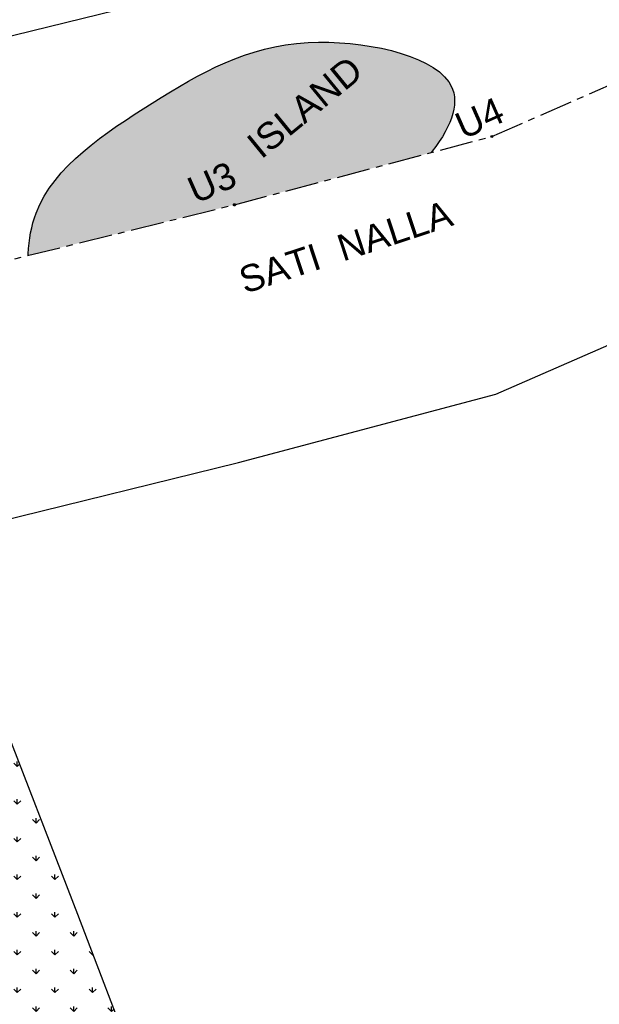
# Model space of a CAD drawing. Header units: millimetres. Extents: x 16762 to 18267, y 2076 to 3580.
# Tile 6 of 10: x 17540 to 17649, y 2653 to 2838. Entities that reach past the tile are written whole.
import ezdxf

# ---------------------------------------------------------------- set-up
doc = ezdxf.new("R2010")
doc.units = ezdxf.units.MM
doc.header["$MEASUREMENT"] = 0
doc.linetypes.add('CENTER', pattern=[2, 1.25, -0.25, 0.25, -0.25])
doc.styles.add('GOMTI', font='arial.ttf', dxfattribs={"height": 5})

msp = doc.modelspace()

# ---------------------------------------------------------------- hatches: boundary and pattern name
h = msp.add_hatch()
h.set_pattern_fill('GRASS', color=3)
h.set_pattern_definition([(90, (0, 0), (-0.7071067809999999, 0.7071067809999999), [0.1875, -1.226713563]), (45, (0, 0), (-0.7071067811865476, 0.7071067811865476), [0.1875, -0.8125]), (135, (0, 0), (-0.7071067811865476, -0.7071067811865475), [0.1875, -0.8125])])
edge = h.paths.add_edge_path()
edge.add_spline(control_points=[(17617.68325677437, 2813.145639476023), (17621.54733270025, 2818.086429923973), (17625.67573214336, 2829.597006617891), (17590.04852565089, 2837.213357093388), (17566.35944106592, 2823.228259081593), (17544.01394226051, 2808.620201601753), (17541.97939624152, 2796.597575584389), (17541.83744823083, 2793.920661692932)], knot_values=[13.75739262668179, 13.75739262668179, 13.75739262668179, 13.75739262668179, 32.11060192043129, 59.52144284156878, 90.95008033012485, 120.9470504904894, 129.0713986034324, 129.0713986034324, 129.0713986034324, 129.0713986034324], degree=3, periodic=0)
edge.add_spline(control_points=[(17541.83744823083, 2793.920661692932), (17541.83695050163, 2793.911275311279), (17541.83645635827, 2793.901887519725), (17541.83596221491, 2793.89249972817)], knot_values=[13.72890525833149, 13.72890525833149, 13.72890525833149, 13.72890525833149, 13.75739262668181, 13.75739262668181, 13.75739262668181, 13.75739262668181], degree=3, periodic=0)
edge.add_spline(control_points=[(17541.83596221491, 2793.89249972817), (17541.83034026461, 2793.785693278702), (17541.8247183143, 2793.678886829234), (17541.819096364, 2793.572080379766)], knot_values=[13.40479978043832, 13.40479978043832, 13.40479978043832, 13.40479978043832, 13.7289052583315, 13.7289052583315, 13.7289052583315, 13.7289052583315], degree=3, periodic=0)
edge.add_line((17541.819096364, 2793.572080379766), (17580.36976382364, 2803.069185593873))
edge.add_arc((17580.56583958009, 2803.110021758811), 0.2002830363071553, 16.870016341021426, 191.7646618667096, ccw=False)
edge.add_line((17580.75750355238, 2803.168144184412), (17617.49187174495, 2812.901181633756))
edge.add_spline(control_points=[(17617.49187174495, 2812.901181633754), (17617.54728871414, 2812.971962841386), (17617.60270568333, 2813.042744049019), (17617.65812265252, 2813.113525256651)], knot_values=[129.111158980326, 129.111158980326, 129.111158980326, 129.111158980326, 129.3740475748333, 129.3740475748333, 129.3740475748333, 129.3740475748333], degree=3, periodic=0)
edge.add_spline(control_points=[(17617.65812265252, 2813.113525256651), (17617.66650414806, 2813.12423050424), (17617.67488564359, 2813.134935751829), (17617.68325677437, 2813.145639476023)], knot_values=[129.0713986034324, 129.0713986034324, 129.0713986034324, 129.0713986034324, 129.111158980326, 129.111158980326, 129.111158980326, 129.111158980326], degree=3, periodic=0)
h.paths.add_polyline_path([(17585.90810524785, 2808.145467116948), (17607.36090447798, 2825.719225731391), (17600.83153234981, 2833.689820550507), (17579.37873311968, 2816.116061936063)], flags=24)
h.paths.add_polyline_path([(17572.71511827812, 2799.977930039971), (17583.17426409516, 2804.585494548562), (17579.02044362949, 2814.014643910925), (17568.56129781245, 2809.407079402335)], flags=25)
h.paths.add_polyline_path([(17622.95906099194, 2812.084080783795), (17633.41820680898, 2816.691645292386), (17629.26438634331, 2826.120794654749), (17618.80524052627, 2821.513230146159)], flags=9)
h = msp.add_hatch()
h.set_pattern_fill('GRASS', color=3, scale=5)
h.set_pattern_definition([(90, (0, 0), (-3.535533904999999, 3.535533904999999), [0.9375, -6.133567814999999]), (45, (0, 0), (-3.535533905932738, 3.535533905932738), [0.9375, -4.0625]), (135, (0, 0), (-3.535533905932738, -3.535533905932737), [0.9375, -4.0625])])
h.paths.add_polyline_path([(17551.16130697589, 2669.858089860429), (17535.77175143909, 2709.555789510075), (17525.84502765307, 2713.1534516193), (17479.49298493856, 2678.902402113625), (17482.92338481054, 2671.007987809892), (17494.29882740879, 2623.314582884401), (17561.83519038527, 2641.820643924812)])
h.paths.add_polyline_path([(17500.03029014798, 2657.681819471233), (17530.23072243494, 2669.362527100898), (17526.51390994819, 2678.972333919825), (17496.31347766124, 2667.29162629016)], flags=24)

# ---------------------------------------------------------------- linework, layer by layer
at = {"color": 5}
for p, q in [((17531.66965574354, 2833.097918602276), (17580.21814528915, 2845.058025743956)), ((17629.66062490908, 2767.557649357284), (17675.46803143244, 2787.599642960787)), ((17581.3227300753, 2754.744165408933), (17629.65498467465, 2767.550147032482)), ((17532.77424052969, 2742.784058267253), (17581.3227300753, 2754.744165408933))]:
    msp.add_line(p, q, dxfattribs=at)
at = {"color": 5, "linetype": 'CENTER', "ltscale": 5}
for p, q in [((17628.91062490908, 2815.932671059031), (17674.71803143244, 2835.974664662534)), ((17580.5727300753, 2803.11918711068), (17628.90498467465, 2815.925168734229)), ((17532.02424052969, 2791.159079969), (17580.5727300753, 2803.11918711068))]:
    msp.add_line(p, q, dxfattribs=at)
at = {"color": 0}
msp.add_lwpolyline([(17525.84502765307, 2713.1534516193), (17479.49298493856, 2678.902402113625), (17482.92338481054, 2671.007987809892), (17494.29882740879, 2623.314582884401), (17561.83519038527, 2641.820643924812), (17551.16130697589, 2669.858089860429), (17535.77175143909, 2709.555789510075)], close=True, dxfattribs=at)
for centre, radius in [((17514.37896295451, 2827.941226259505), 752.1228329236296), ((17628.91062490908, 2815.932671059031), 0.2002830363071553)]:
    msp.add_circle(centre, radius, dxfattribs=at)
at = {"color": 7, "linetype": 'CENTER'}
msp.add_circle((17580.56583958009, 2803.110021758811), 0.2002830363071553, dxfattribs=at)
at = {"color": 0}
msp.add_open_spline([(17541.819096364, 2793.572080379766), (17541.8247183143, 2793.678886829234), (17541.83034026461, 2793.785693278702), (17541.83596221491, 2793.89249972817), (17541.83645635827, 2793.901887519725), (17541.83695050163, 2793.911275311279), (17541.83744823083, 2793.920661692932), (17541.97939624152, 2796.597575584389), (17544.01394226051, 2808.620201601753), (17566.35944106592, 2823.228259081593), (17590.04852565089, 2837.213357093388), (17625.67573214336, 2829.597006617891), (17621.54733270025, 2818.086429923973), (17617.68325677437, 2813.145639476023), (17617.67488564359, 2813.134935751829), (17617.66650414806, 2813.12423050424), (17617.65812265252, 2813.113525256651), (17617.60270568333, 2813.042744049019), (17617.54728871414, 2812.971962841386), (17617.49187174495, 2812.901181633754)], degree=3, knots=[13.40479978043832, 13.40479978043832, 13.40479978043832, 13.40479978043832, 13.72890525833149, 13.72890525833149, 13.72890525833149, 13.75739262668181, 13.75739262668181, 13.75739262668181, 21.8817407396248, 51.87871089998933, 83.30734838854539, 110.7181893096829, 129.0713986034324, 129.0713986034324, 129.0713986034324, 129.111158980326, 129.111158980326, 129.111158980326, 129.3740475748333, 129.3740475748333, 129.3740475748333, 129.3740475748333], dxfattribs=at)

# ---------------------------------------------------------------- texts
at = {"char_height": 5, "attachment_point": 1, "style": 'GOMTI'}
for s, width, insert, rotation in [('ISLAND ', 1.5056876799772, (17582.42632781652, 2815.396292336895), 39.32373561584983), ('U4', 1.5056876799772, (17621.48909813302, 2819.883586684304), 23.77491708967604), ('U3', 1.5056876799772, (17571.23690552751, 2807.796163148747), 23.774917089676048), ('SATI  NALLA', 59.82035465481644, (17580.92644424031, 2791.118052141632), 18.16444199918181)]:
    msp.add_mtext_dynamic_manual_height_columns(s, width=width, gutter_width=10, heights=[0], dxfattribs=dict(at, insert=insert, rotation=rotation))

doc.saveas('drawing.dxf')
